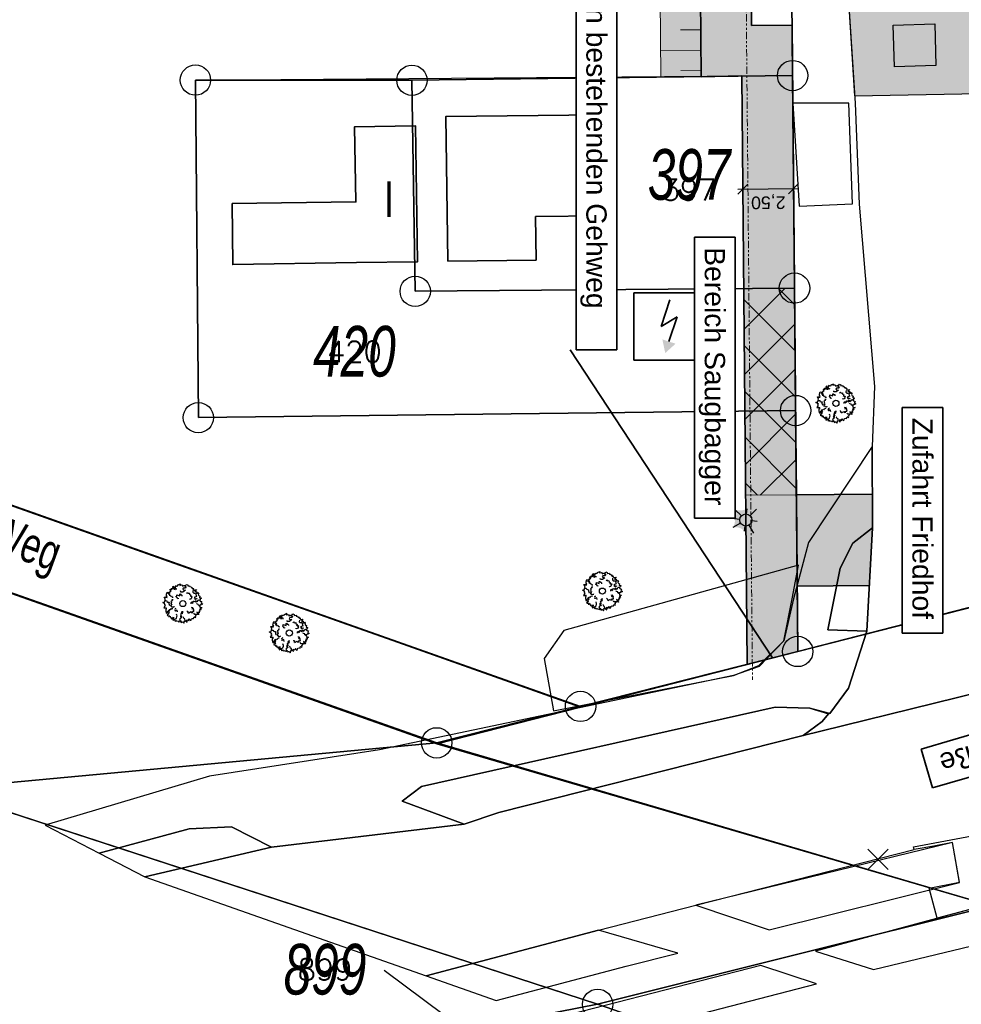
# Model space of a CAD drawing. Header units: metres. Extents: x 339653 to 341672, y 5744753 to 5747397.
# Tile 49 of 256: x 340454 to 340500, y 5745420 to 5745469. Entities that reach past the tile are written whole.
import ezdxf

# ---------------------------------------------------------------- set-up
doc = ezdxf.new("R2010")
doc.units = ezdxf.units.M
doc.header["$LTSCALE"] = 0.03
doc.header["$XCLIPFRAME"] = 2
doc.header["$PDMODE"] = 3
doc.header["$PDSIZE"] = 0.5
doc.linetypes.add('ACAD_ISO12W100', pattern=[21, 12, -3, 0, -3, 0, -3])
for name, color, linetype in [('0-Bild', 7, 'Continuous'), ('BAEUME__AKTUELLER_DATENSTAND_', 7, 'Continuous'), ('FLURSTUECKSNUMMER', 7, 'Continuous'), ('FLURSTUECKSNUMMER_LINIE', 7, 'Continuous'), ('PF-Böschung_Damm', 91, 'Continuous'), ('PF-Fahrbahn', 254, 'Continuous'), ('PF-Furteinfärbung', 10, 'Continuous'), ('PF-Gehweg', 41, 'Continuous'), ('SONSTIGE_BAUWERKE_ODER_SONSTIGE', 7, 'Continuous'), ('UMRINGE_FLURSTUECKSABGRENZUNGEN', 7, 'Continuous'), ('UMRINGE_STRASSENTEILFLAECHEN__G', 7, 'Continuous')]:
    doc.layers.add(name, color=color, linetype=linetype)
for name, color, linetype, lineweight in [('B-Baum', 83, 'Continuous', 25), ('B-Gebäude', 15, 'Continuous', 35), ('B-V-Strom', 80, 'ACAD_ISO12W100', 18), ('Flurstücke_Grenzpunkte', 7, 'Continuous', 25), ('Historie', 7, 'Continuous', 25), ('Netzpunkte', 7, 'Continuous', 25), ('P-Bemaßung', 4, 'Continuous', 25), ('P-Beschriftung', 3, 'Continuous', 35), ('P-Bord_tief', 3, 'Continuous', 35), ('P-Laterne', 2, 'Continuous', 25), ('P-TR_Material', 6, 'Continuous', 18), ('Siedlung', 7, 'Continuous', 25), ('Vegetation', 7, 'Continuous', 25), ('Verkehr', 7, 'Continuous', 25)]:
    doc.layers.add(name, color=color, linetype=linetype, lineweight=lineweight)
doc.styles.add('DYN_DIM', font='arial.ttf')
doc.styles.add('FLURSTUECKSNUMMER', font='simplex.shx')
doc.styles.add('Flurstücksnummer - K 10 700', font='ariali.ttf', dxfattribs={"width": 0.7})
doc.styles.add('Sonstiger Text_ Bezeichnung - N 7 380', font='arial.ttf', dxfattribs={"width": 0.7})
doc.styles.add('Text-Standard 66', font='arial.ttf')
doc.dimstyles.new('M50_Bemaßung 66', dxfattribs={"dimscale": 0.2, "dimtxt": 0.625, "dimasz": 0.5, "dimexe": 0.25, "dimexo": 0.25, "dimgap": 0.25, "dimtad": 1, "dimzin": 0, "dimtxsty": 'DYN_DIM', "dimblk": 'OBLIQUE', "dimcen": -1, "dimdle": 0.25, "dimclrt": 256, "dimaunit": 2, "dimazin": 0, "dimtfac": 0.75, "dimtmove": 1, "dimatfit": 2, "dimfxl": 1, "dimtvp": 1.5, "dimtolj": 1, "dimtzin": 0, "dimarcsym": 0})
picture_1 = doc.add_image_def('image7.jpg', size_in_pixel=(450, 300))

# ---------------------------------------------------------------- blocks, each defined once
blk = doc.blocks.new('Umformer (Gebäude und Bauwerk)')
blk.add_hatch(color=256).paths.add_polyline_path([(-0.07337, -0.183424), (0.113043, -0.244022), (-0.032608, -0.375271)], flags=0)
for p, q in [((-0.475544, -0.475544), (-0.475544, 0.475544)), ((-0.475544, 0.475544), (0.475544, 0.475544)), ((0.475544, 0.475544), (0.475544, -0.475544)), ((0.032608, 0.375271), (-0.089131, 0.000544)), ((-0.089131, 0.000544), (0.133152, 0.135326)), ((0.133152, 0.135326), (0.019837, -0.213587)), ((0.475544, -0.475544), (-0.475544, -0.475544))]:
    blk.add_line(p, q)
blk = doc.blocks.new('Grenzpunkt mit Abmarkung (Marke)')
at = {"lineweight": -2}
blk.add_circle((0, 0), 0.499, dxfattribs=at)
blk = doc.blocks.new('2C00108')
at = {"layer": 'B-Baum'}
for p, q in [((0.685, 2.973), (0.565, 3.039)), ((1.194, 3.495), (1.109, 3.447)), ((2.223, 3.668), (2.162, 3.605)), ((0.263, 2.233), (0.229, 2.208)), ((3.675, 2.318), (3.626, 2.281)), ((0.63, 1.133), (0.611, 1.164)), ((1.153, 0.361), (1.153, 0.408)), ((1.735, 0.202), (1.756, 0.237)), ((2.181, 0.231), (2.233, 0.246)), ((3.282, 0.821), (3.327, 0.882))]:
    blk.add_line(p, q, dxfattribs=at)
for points in [[(1.396, 3.695), (1.456, 3.674), (1.482, 3.768), (1.718, 3.874), (1.657, 3.774), (1.657, 3.718), (1.819, 3.768), (1.933, 3.736), (1.92, 3.637), (2.108, 3.705), (2.196, 3.718), (2.162, 3.605), (2.283, 3.574), (2.236, 3.449), (2.007, 3.449), (1.947, 3.337), (2.061, 3.262), (2.209, 3.249), (1.974, 3.062), (1.772, 3.062), (1.758, 3.074), (1.745, 3.181)], [(0.263, 2.233), (0.188, 2.296), (0.263, 2.352), (0.141, 2.577), (0.289, 2.577), (0.276, 2.558), (0.417, 2.539), (0.363, 2.633), (0.431, 2.633), (0.35, 2.714), (0.363, 2.845), (0.431, 3.064), (0.565, 3.039), (0.565, 2.964), (0.505, 2.952), (0.592, 2.852), (0.653, 2.902), (0.693, 2.883), (0.619, 2.758), (0.754, 2.746), (0.754, 2.658), (0.855, 2.683), (0.915, 2.564), (1.026, 2.56)], [(0.685, 2.973), (0.644, 3.073), (0.705, 3.073), (0.705, 3.16), (0.819, 3.16), (0.732, 3.291), (0.732, 3.347), (0.806, 3.329), (0.846, 3.279), (0.846, 3.429), (0.934, 3.447), (0.934, 3.391), (0.981, 3.347), (1.021, 3.51), (0.961, 3.566), (1.082, 3.653), (1.095, 3.529), (1.109, 3.447), (1.082, 3.347), (1.21, 3.322), (1.21, 3.416), (1.324, 3.416), (1.311, 3.31)], [(1.396, 3.695), (1.346, 3.624), (1.233, 3.679), (1.194, 3.495)], [(2.223, 3.668), (2.297, 3.824), (2.438, 3.768), (2.452, 3.668), (2.627, 3.687), (2.64, 3.605), (2.775, 3.587), (2.802, 3.524), (2.802, 3.48), (2.95, 3.499), (2.889, 3.418), (3.051, 3.405), (2.99, 3.349), (3.103, 3.265)], [(2.312, 2.972), (2.42, 3.041), (2.434, 3.013), (2.465, 2.951), (2.596, 2.975), (2.607, 2.924), (2.601, 2.845), (2.724, 2.795), (2.698, 2.712), (2.674, 2.7), (2.755, 2.657), (2.827, 2.679), (2.884, 2.595), (2.796, 2.544), (2.848, 2.501), (2.759, 2.393), (2.735, 2.381), (2.646, 2.364), (2.626, 2.404)], [(2.952, 3.213), (2.939, 3.045), (3.027, 2.957), (3.192, 2.957), (3.239, 2.87), (3.271, 2.709), (3.318, 2.641), (3.075, 2.549), (3.168, 2.476), (3.094, 2.451), (3.2, 2.382), (3.293, 2.441), (3.365, 2.414)], [(3.103, 3.265), (3.299, 3.303), (3.143, 3.113), (3.321, 3.094), (3.321, 3.008), (3.287, 2.974), (3.297, 2.931), (3.393, 2.946), (3.45, 3.018), (3.532, 2.917), (3.479, 2.797), (3.56, 2.696), (3.645, 2.663), (3.609, 2.505), (3.647, 2.5), (3.757, 2.485), (3.762, 2.423), (3.676, 2.361), (3.675, 2.318)], [(0.244, 1.852), (0.114, 1.977), (0, 2.027), (0.054, 2.046), (0.141, 2.046), (0.229, 2.208), (0.35, 2.233), (0.404, 2.177), (0.39, 2.14), (0.505, 2.09), (0.606, 2.077), (0.592, 1.952), (0.619, 1.852), (0.666, 1.759)], [(1.015, 2.321), (0.887, 2.313), (0.892, 2.282), (0.903, 2.214), (0.783, 2.156), (0.805, 2.109), (0.856, 2.048), (0.786, 1.935), (0.856, 1.883), (0.883, 1.888), (0.842, 1.805), (0.771, 1.78), (0.774, 1.68), (0.875, 1.69), (0.859, 1.624), (0.994, 1.59), (1.021, 1.594), (1.103, 1.633), (1.096, 1.676)], [(1.505, 2.466), (1.505, 2.416), (1.404, 2.479), (1.451, 2.504), (1.404, 2.516), (1.29, 2.622), (1.364, 2.666), (1.364, 2.785), (1.653, 2.691), (1.653, 2.872), (1.693, 2.891), (1.754, 2.81), (1.842, 2.81), (1.868, 2.754), (1.868, 2.666)], [(2.778, 1.919), (2.778, 2.056), (2.852, 2.125), (2.866, 1.987), (2.987, 2.05), (2.987, 2.175), (3.054, 2.187), (3.229, 2.094), (3.229, 2.25), (3.317, 2.118), (3.431, 2.175), (3.431, 2.231), (3.539, 2.318), (3.626, 2.281), (3.673, 2.187), (3.835, 2.137), (3.774, 2.037), (3.788, 1.975), (3.916, 1.887), (3.788, 1.831), (3.7, 1.837), (3.687, 1.762), (3.485, 1.769), (3.471, 1.856), (3.33, 1.906), (3.29, 1.95)], [(0.244, 1.852), (0.165, 1.797), (0.233, 1.734), (0.091, 1.522), (0.239, 1.507), (0.227, 1.527), (0.369, 1.533), (0.307, 1.444), (0.374, 1.438), (0.286, 1.365), (0.287, 1.233), (0.333, 1.009), (0.469, 1.021), (0.476, 1.096), (0.417, 1.114), (0.514, 1.205), (0.569, 1.15), (0.611, 1.164), (0.55, 1.296), (0.685, 1.295), (0.693, 1.383), (0.791, 1.348), (0.863, 1.46), (0.978, 1.454)], [(0.63, 1.133), (0.558, 1.028), (0.541, 0.999), (0.592, 0.92), (0.412, 0.796), (0.47, 0.767), (0.658, 0.744), (0.567, 0.668), (0.668, 0.659), (0.718, 0.71), (0.742, 0.562), (0.856, 0.587), (0.825, 0.525), (0.862, 0.446), (0.953, 0.488), (1.047, 0.606), (1.04, 0.493), (0.965, 0.383), (0.971, 0.304), (1.153, 0.408), (1.25, 0.438), (1.342, 0.48), (1.377, 0.662), (1.391, 0.729), (1.333, 0.888)], [(1.452, 1.119), (1.411, 1.292), (1.256, 1.199), (1.219, 1.224), (1.258, 1.318), (1.213, 1.393), (1.247, 1.445), (1.322, 1.49)], [(2.009, 1.137), (1.872, 1.135), (1.805, 1.059), (1.942, 1.048), (1.882, 0.926), (1.757, 0.924), (1.745, 0.856), (1.842, 0.683), (1.686, 0.68), (1.819, 0.595), (1.764, 0.48), (1.708, 0.479), (1.622, 0.37), (1.661, 0.283), (1.756, 0.237), (1.808, 0.077), (1.907, 0.139), (1.97, 0.126), (2.06, 0), (2.114, 0.129), (2.106, 0.216), (2.181, 0.231), (2.171, 0.433), (2.083, 0.445), (2.031, 0.585), (1.987, 0.625)], [(2.366, 1.238), (2.385, 1.207), (2.385, 1.188), (2.459, 1.157), (2.459, 1.107), (2.419, 1.069), (2.52, 1.057), (2.52, 1.001), (2.748, 1.15), (2.796, 1.05), (2.937, 1.075), (2.863, 1.157), (2.95, 1.188), (3.038, 1.175), (3.051, 1.269), (3.024, 1.275), (3.038, 1.394), (2.849, 1.413), (2.964, 1.463), (2.95, 1.531), (2.897, 1.513), (2.849, 1.544), (2.849, 1.581)], [(3.485, 1.769), (3.609, 1.694), (3.636, 1.675), (3.623, 1.582), (3.838, 1.544), (3.798, 1.494), (3.636, 1.394), (3.751, 1.363), (3.663, 1.313), (3.596, 1.338), (3.636, 1.195), (3.522, 1.17), (3.576, 1.126), (3.576, 1.038), (3.475, 1.038), (3.34, 1.107), (3.394, 1.007), (3.509, 0.938), (3.535, 0.864), (3.327, 0.882), (3.226, 0.87), (3.125, 0.87), (3.035, 0.995)], [(1.153, 0.361), (1.153, 0.327), (1.207, 0.206), (1.31, 0.283), (1.36, 0.201), (1.518, 0.239), (1.545, 0.146), (1.616, 0.185), (1.698, 0.141), (1.735, 0.202)], [(2.233, 0.246), (2.379, 0.11), (2.348, 0.353), (2.508, 0.275), (2.554, 0.348), (2.544, 0.394), (2.575, 0.425), (2.648, 0.362), (2.659, 0.271), (2.781, 0.313), (2.8, 0.442), (2.923, 0.485), (3.013, 0.467), (3.066, 0.621), (3.101, 0.604), (3.202, 0.558), (3.239, 0.608), (3.199, 0.707), (3.282, 0.821)]]:
    blk.add_lwpolyline(points, dxfattribs=at)
blk.add_circle((1.961, 1.94), 0.3, dxfattribs=at)
blk = doc.blocks.new('CIRCLE')
at = {"layer": 'B-Baum'}
blk.add_blockref('2C00108', (-1.978, -1.95), dxfattribs=at)
blk = doc.blocks.new('A$C28f2a770')
at = {"layer": 'P-Laterne', "lineweight": -2}
blk.add_hatch(color=40, dxfattribs=at).paths.add_polyline_path([(2.23, -0.27, 0.299675), (1.5, -2.6, 0.304603), (-0.27, -2.23, 0.299675), (-2.6, -1.5, 0.237308), (-2.23, 0.27, 0.326623), (-2.16, 2.08, 0.197598), (0.27, 2.23, 0.27984), (2.08, 2.16, 0.222453)], flags=0)
at = {"layer": 'P-Laterne', "color": 7, "lineweight": 25}
for p, q in [((-0.87, 0.83), (-2.16, 2.08)), ((0.15, 1.19), (0.27, 2.23)), ((2.08, 2.16), (0.83, 0.87)), ((-2.23, 0.27), (-1.19, 0.15)), ((-1.04, -0.6), (-2.6, -1.5)), ((-0.27, -2.23), (-0.15, -1.19)), ((0.6, -1.04), (1.5, -2.6)), ((2.23, -0.27), (1.19, -0.15))]:
    blk.add_line(p, q, dxfattribs=at)
blk.add_circle((0, 0), 1.2, dxfattribs=at)
blk = doc.blocks.new('_Oblique')
at = {"color": 0, "lineweight": -2}
blk.add_line((-0.5, -0.5), (0.5, 0.5), dxfattribs=at)
blk = doc.blocks.new('*D197')
at = {"layer": 'Defpoints', "color": 0, "transparency": 16777216}
for p in [(340489.557, 5745461.592), (340492.057, 5745461.615), (340492.068, 5745460.406)]:
    blk.add_point(p, dxfattribs=at)
at = {"layer": 'P-Bemaßung', "color": 0, "lineweight": -2, "transparency": 16777216}
for p, q in [((340489.56, 5745461.342), (340489.571, 5745460.133)), ((340492.059, 5745461.365), (340492.071, 5745460.156)), ((340489.318, 5745460.381), (340492.318, 5745460.408))]:
    blk.add_line(p, q, dxfattribs=at)
at = {"layer": 'P-Bemaßung', "color": 0, "lineweight": -2, "transparency": 16777216, "xscale": 0.5, "yscale": 0.5, "zscale": 0.5}
for p, rotation in [((340489.568, 5745460.383), 180.5243254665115), ((340492.068, 5745460.406), 0.5243254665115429)]:
    blk.add_blockref('_Oblique', p, dxfattribs=dict(at, rotation=rotation))
at = {"layer": 'P-Bemaßung', "transparency": 16777216, "insert": (340490.824, 5745459.769), "char_height": 0.625, "attachment_point": 5, "rotation": 180.5243, "style": 'DYN_DIM'}
blk.add_mtext('\\A1;2,50', dxfattribs=at)

msp = doc.modelspace()

# ---------------------------------------------------------------- hatches: boundary and pattern name
at = {"layer": 'P-TR_Material'}
h = msp.add_hatch(dxfattribs=at)
h.set_pattern_fill('ANSI37', color=256, scale=0.5)
h.set_pattern_definition([(315, (340423.0058, 5745766.2601), (1.122532, 1.122532), []), (45, (340423.0058, 5745766.2601), (-1.122532, 1.122532), [])])
h.paths.add_polyline_path([(340489.613, 5745455.478), (340489.707, 5745445.279), (340492.208, 5745445.301), (340492.121, 5745455.501)])
at = {"layer": 'PF-Böschung_Damm'}
h = msp.add_hatch(color=256, dxfattribs=at)
h.dxf.hatch_style = 1
h.paths.add_polyline_path([(340484.573, 5745567.68), (340485.518, 5745465.913), (340487.541, 5745465.932), (340486.603, 5745567.699)])
at = {"layer": 'PF-Fahrbahn'}
h = msp.add_hatch(color=256, dxfattribs=at)
h.dxf.hatch_style = 1
h.paths.add_polyline_path([(340492.805, 5745442.949), (340494.376, 5745445.321), (340492.208, 5745445.301), (340492.239, 5745441.806), (340492.318, 5745441.828), (340492.242, 5745441.42), (340492.247, 5745440.846)])
h = msp.add_hatch(color=256, dxfattribs=at)
h.dxf.hatch_style = 1
h.paths.add_polyline_path([(340494.198, 5745440.819), (340494.373, 5745441.683), (340494.995, 5745442.919), (340495.957, 5745443.68), (340495.951, 5745445.335), (340494.376, 5745445.321), (340492.805, 5745442.949), (340492.247, 5745440.846), (340492.248, 5745440.802)])
h = msp.add_hatch(color=256, dxfattribs=at)
h.dxf.hatch_style = 1
h.paths.add_polyline_path([(340495.806, 5745440.833), (340495.957, 5745443.68), (340494.995, 5745442.919), (340494.373, 5745441.683), (340494.198, 5745440.819)], flags=17)
at = {"layer": 'PF-Furteinfärbung'}
h = msp.add_hatch(color=256, dxfattribs=at)
h.dxf.hatch_style = 1
h.paths.add_polyline_path([(340495.079, 5745464.985), (340501.261, 5745465.104), (340500.764, 5745470.524), (340494.732, 5745470.44)])
at = {"layer": 'PF-Gehweg'}
h = msp.add_hatch(color=256, dxfattribs=at)
h.dxf.hatch_style = 1
h.paths.add_polyline_path([(340488.69, 5745609.144), (340489.081, 5745567.72), (340489.989, 5745468.454), (340491.994, 5745468.472), (340492.277, 5745437.572), (340489.783, 5745436.934), (340489.517, 5745465.968), (340487.517, 5745465.931), (340486.581, 5745567.696), (340486.523, 5745573.324), (340486.194, 5745609.174)])

# ---------------------------------------------------------------- linework, layer by layer
at = {"layer": 'B-Gebäude'}
for points in [[(340475.008, 5745456.83), (340474.915, 5745463.968), (340482.502, 5745464.054), (340482.58, 5745459.07), (340479.341, 5745459.03), (340479.366, 5745456.881)], [(340464.373, 5745459.673), (340470.481, 5745459.755), (340470.412, 5745463.46), (340473.411, 5745463.51), (340473.524, 5745456.803), (340470.513, 5745456.756), (340464.403, 5745456.661)]]:
    msp.add_lwpolyline(points, close=True, dxfattribs=at)
at = {"layer": 'B-V-Strom'}
msp.add_lwpolyline([(340486.768, 5745884.091), (340486.631, 5745884.217), (340486.768, 5745884.091), (340487.331, 5745880.878), (340487.982, 5745874.557), (340488.524, 5745868.914), (340488.999, 5745862.777), (340489.554, 5745850.601), (340489.946, 5745831.606), (340489.946, 5745820.322), (340490.216, 5745783.413), (340490.227, 5745757.79), (340490.233, 5745741.18), (340490.283, 5745731.915), (340490.106, 5745688.337), (340490.28, 5745668.756), (340488.217, 5745668.641), (340488.573, 5745638.522), (340488.74, 5745613.853), (340488.218, 5745608.901), (340488.807, 5745579.159), (340488.956, 5745527.008), (340489.709, 5745472.45), (340490.043, 5745436.166)], dxfattribs=at)
at = {"layer": 'FLURSTUECKSNUMMER', "color": 83}
for points in [[(340486.918, 5745459.823, 0), (340486.918, 5745459.823, 0)], [(340470.404, 5745452.365, 0), (340470.404, 5745452.365, 0)], [(340468.954, 5745421.879, 0), (340468.954, 5745421.879, 0)]]:
    msp.add_polyline3d(points, dxfattribs=at)
at = {"layer": 'FLURSTUECKSNUMMER_LINIE', "color": 83}
msp.add_polyline3d([(340477.765, 5745417.446, 0), (340471.868, 5745421.824, 0)], dxfattribs=at)
at = {"layer": 'Flurstücke_Grenzpunkte', "color": 83}
for points in [[(340502.014, 5745572.218), (340502.182, 5745554.868), (340502.212, 5745551.254), (340502.512, 5745515.656), (340502.59, 5745506.437), (340502.904, 5745469.699), (340503.534, 5745462.224), (340504.554, 5745454.96), (340506.602, 5745447.648), (340507.677, 5745445.451), (340509.08, 5745443.732), (340510.863, 5745442.33), (340501.183, 5745439.839), (340492.276, 5745437.572), (340492.171, 5745449.461), (340492.117, 5745455.501), (340492.023, 5745465.987), (340491.62, 5745511.315), (340489.419, 5745512.313), (340489.406, 5745514.783), (340489.369, 5745521.875), (340489.099, 5745571.009)], [(340426.383, 5745565.473), (340489.099, 5745571.009), (340489.369, 5745521.875), (340489.406, 5745514.783), (340489.419, 5745512.313), (340491.62, 5745511.315), (340492.023, 5745465.987), (340473.242, 5745465.755), (340462.561, 5745465.765), (340462.704, 5745449.109), (340492.171, 5745449.461), (340492.276, 5745437.572), (340481.559, 5745434.86), (340426.966, 5745454.189)], [(340598.796, 5745450.208), (340591.575, 5745448.333), (340590.604, 5745448.082), (340582.522, 5745445.962), (340574.41, 5745443.843), (340566.49, 5745441.766), (340558.419, 5745439.656), (340543.59, 5745435.78), (340518.152, 5745429.148), (340507.446, 5745426.255), (340501.832, 5745425.024), (340474.464, 5745433.064), (340481.559, 5745434.86), (340492.276, 5745437.572), (340501.183, 5745439.839), (340510.863, 5745442.33), (340514.658, 5745443.306), (340528.974, 5745446.832), (340538.037, 5745449.064), (340542.802, 5745450.238), (340575.828, 5745459.044), (340585.329, 5745461.315), (340588.287, 5745462.022), (340599.807, 5745465.008)], [(340449.878, 5745430.781), (340482.403, 5745420.165)], [(340449.878, 5745430.781), (340482.403, 5745420.165), (340474.536, 5745418.617)], [(340602.85, 5745384.304), (340590.335, 5745387.573), (340574.837, 5745391.62), (340570.581, 5745392.732), (340559.374, 5745395.658), (340557.75, 5745396.114), (340544.156, 5745399.93), (340530.744, 5745404.134), (340510.284, 5745410.548), (340493.411, 5745416.364), (340485.53, 5745419.086), (340482.403, 5745420.165), (340501.832, 5745425.024), (340504.431, 5745423.997), (340507.631, 5745422.725), (340543.513, 5745413.278), (340562.592, 5745408.332), (340572.621, 5745405.719), (340576.591, 5745404.696), (340581.879, 5745403.348), (340613.414, 5745395.149)], [(340482.403, 5745420.165), (340501.832, 5745425.024)]]:
    msp.add_lwpolyline(points, dxfattribs=at)
for points in [[(340209.313, 5745529.88), (340170.047, 5745549.697), (340174.408, 5745558.294), (340213.766, 5745538.83), (340254.415, 5745520.352), (340294.565, 5745502.373), (340321.738, 5745490.835), (340336.031, 5745484.767), (340381.412, 5745466.288), (340425.554, 5745450.315), (340474.464, 5745433.064), (340501.832, 5745425.024), (340482.403, 5745420.165), (340449.878, 5745430.781), (340421.852, 5745439.931), (340377.535, 5745456.513), (340346.151, 5745469.138), (340336.381, 5745473.067), (340294.619, 5745490.398), (340290.122, 5745492.264), (340249.88, 5745510.106)], [(340381.412, 5745466.288), (340336.031, 5745484.767), (340335.868, 5745489.085), (340346.413, 5745484.852), (340367.047, 5745476.568), (340382.319, 5745470.437), (340426.966, 5745454.189), (340481.559, 5745434.86), (340474.464, 5745433.064), (340425.554, 5745450.315)], [(340462.704, 5745449.109), (340462.561, 5745465.765), (340473.242, 5745465.755), (340473.404, 5745455.342), (340492.117, 5745455.501), (340492.171, 5745449.461)], [(340473.404, 5745455.342), (340473.242, 5745465.755), (340492.023, 5745465.987), (340492.117, 5745455.501)], [(340471.421, 5745418.15), (340474.536, 5745418.617), (340482.403, 5745420.165), (340485.53, 5745419.086), (340480.873, 5745417.862), (340478.781, 5745414.66)]]:
    msp.add_lwpolyline(points, close=True, dxfattribs=at)
at = {"layer": 'Historie', "color": 83}
for points in [[(340321.738, 5745490.835), (340321.723, 5745513.952), (340321.668, 5745599.71), (340348.911, 5745586.338), (340356.185, 5745582.768), (340381.933, 5745576.424), (340426.383, 5745565.473), (340489.099, 5745571.009), (340489.369, 5745521.875), (340489.406, 5745514.783), (340489.419, 5745512.313), (340491.62, 5745511.315), (340492.023, 5745465.987), (340473.242, 5745465.755), (340473.404, 5745455.342), (340492.117, 5745455.501), (340492.276, 5745437.572), (340481.559, 5745434.86), (340426.966, 5745454.189), (340382.319, 5745470.437), (340367.047, 5745476.568), (340346.413, 5745484.852), (340335.868, 5745489.085), (340336.031, 5745484.767)], [(340489.11, 5745409.762), (340471.421, 5745418.15), (340474.536, 5745418.617), (340482.403, 5745420.165), (340493.411, 5745416.364)]]:
    msp.add_lwpolyline(points, close=True, dxfattribs=at)
at = {"layer": 'Netzpunkte', "color": 83}
msp.add_point((340496.237, 5745427.321), dxfattribs=at)
at = {"layer": 'P-Bord_tief'}
for p, q in [((340487.286, 5745491.246), (340487.517, 5745465.931)), ((340489.786, 5745491.269), (340489.994, 5745468.454)), ((340489.994, 5745468.454), (340491.994, 5745468.472)), ((340491.994, 5745468.472), (340492.277, 5745437.572)), ((340487.517, 5745465.931), (340489.517, 5745465.973)), ((340489.517, 5745465.968), (340489.783, 5745436.941)), ((340492.207, 5745445.301), (340495.951, 5745445.335)), ((340492.247, 5745440.802), (340495.806, 5745440.833))]:
    msp.add_line(p, q, dxfattribs=at)
at = {"layer": 'P-TR_Material'}
for p, q in [((340485.286, 5745491.228), (340485.518, 5745465.913)), ((340487.496, 5745468.247), (340486.496, 5745468.238)), ((340487.505, 5745467.247), (340485.506, 5745467.229)), ((340487.515, 5745466.247), (340486.515, 5745466.238)), ((340485.518, 5745465.907), (340487.517, 5745465.931)), ((340489.783, 5745436.934), (340492.277, 5745437.572)), ((340489.783, 5745436.934), (340492.276, 5745437.572))]:
    msp.add_line(p, q, dxfattribs=at)
msp.add_lwpolyline([(340489.613, 5745455.478), (340489.707, 5745445.279), (340492.208, 5745445.301), (340492.121, 5745455.501)], close=True, dxfattribs=at)
at = {"layer": 'PF-Furteinfärbung'}
msp.add_lwpolyline([(340495.079, 5745464.985), (340501.261, 5745465.104), (340500.764, 5745470.524), (340494.732, 5745470.44)], close=True, dxfattribs=at)
at = {"layer": 'Siedlung', "color": 83}
for points in [[(340382.319, 5745470.437), (340386.433, 5745487.982), (340387.021, 5745497.722), (340385.598, 5745523.943), (340386.541, 5745538.144), (340386.568, 5745542.907), (340397.655, 5745545.249), (340406.04, 5745547.029), (340416.203, 5745546.774), (340448.98, 5745538.135), (340489.369, 5745521.875), (340489.406, 5745514.783), (340489.419, 5745512.313), (340491.62, 5745511.315), (340492.023, 5745465.987), (340473.242, 5745465.755), (340462.561, 5745465.765), (340462.704, 5745449.109), (340492.171, 5745449.461), (340492.276, 5745437.572), (340481.559, 5745434.86), (340426.966, 5745454.189)], [(340462.561, 5745465.765), (340473.242, 5745465.755), (340492.023, 5745465.987), (340492.117, 5745455.501), (340492.171, 5745449.461), (340462.704, 5745449.109)]]:
    msp.add_lwpolyline(points, close=True, dxfattribs=at)
msp.add_lwpolyline([(340474.536, 5745418.617), (340482.403, 5745420.165), (340485.53, 5745419.086)], dxfattribs=at)
at = {"layer": 'SONSTIGE_BAUWERKE_ODER_SONSTIGE', "color": 83}
msp.add_polyline3d([(340492.171, 5745449.461, 0), (340462.704, 5745449.109, 0), (340462.561, 5745465.765, 0), (340492.023, 5745465.987, 0)], dxfattribs=at)
at = {"layer": 'UMRINGE_FLURSTUECKSABGRENZUNGEN', "color": 83}
for points in [[(340489.039, 5745569.162, 0), (340489.386, 5745515.913, 0), (340489.41, 5745512.263, 0), (340491.62, 5745511.315, 0), (340492.023, 5745465.987, 0), (340492.117, 5745455.501, 0), (340492.171, 5745449.461, 0), (340492.193, 5745446.972, 0), (340492.242, 5745441.444, 0), (340492.276, 5745437.572, 0), (340501.179, 5745439.851, 0), (340510.863, 5745442.33, 0), (340509.08, 5745443.732, 0), (340507.677, 5745445.451, 0), (340506.602, 5745447.648, 0), (340504.554, 5745454.96, 0), (340503.534, 5745462.224, 0), (340502.904, 5745469.699, 0), (340502.59, 5745506.437, 0), (340502.512, 5745515.656, 0), (340502.212, 5745551.254, 0), (340502.152, 5745554.867, 0), (340502.014, 5745572.218, 0)], [(340489.039, 5745569.162, 0), (340489.386, 5745515.913, 0), (340489.41, 5745512.263, 0), (340491.62, 5745511.315, 0), (340492.023, 5745465.987, 0), (340492.117, 5745455.501, 0), (340492.171, 5745449.461, 0), (340492.193, 5745446.972, 0), (340492.242, 5745441.444, 0), (340492.276, 5745437.572, 0), (340501.179, 5745439.851, 0), (340510.863, 5745442.33, 0), (340509.08, 5745443.732, 0), (340507.677, 5745445.451, 0), (340506.602, 5745447.648, 0), (340504.554, 5745454.96, 0), (340503.534, 5745462.224, 0), (340502.904, 5745469.699, 0), (340502.59, 5745506.437, 0), (340502.512, 5745515.656, 0), (340502.212, 5745551.254, 0), (340502.152, 5745554.867, 0), (340502.014, 5745572.218, 0)], [(340426.928, 5745454.171, 0), (340460.982, 5745442.116, 0), (340472.532, 5745438.028, 0), (340481.566, 5745434.83, 0), (340492.276, 5745437.572, 0), (340492.242, 5745441.444, 0), (340492.193, 5745446.972, 0), (340492.171, 5745449.461, 0), (340462.704, 5745449.109, 0), (340462.561, 5745465.765, 0), (340473.242, 5745465.755, 0), (340492.023, 5745465.987, 0), (340491.62, 5745511.315, 0), (340489.41, 5745512.263, 0), (340489.039, 5745569.162, 0), (340426.081, 5745564.96, 0)], [(340426.928, 5745454.171, 0), (340460.982, 5745442.116, 0), (340472.532, 5745438.028, 0), (340481.566, 5745434.83, 0), (340492.276, 5745437.572, 0), (340492.242, 5745441.444, 0), (340492.193, 5745446.972, 0), (340492.171, 5745449.461, 0), (340462.704, 5745449.109, 0), (340462.561, 5745465.765, 0), (340473.242, 5745465.755, 0), (340492.023, 5745465.987, 0), (340491.62, 5745511.315, 0), (340489.41, 5745512.263, 0), (340489.386, 5745515.913, 0), (340489.039, 5745569.162, 0), (340443.253, 5745566.106, 0)], [(340491.62, 5745511.315, 0), (340492.023, 5745465.987, 0), (340492.117, 5745455.501, 0), (340492.171, 5745449.461, 0), (340492.193, 5745446.972, 0), (340492.242, 5745441.444, 0), (340492.276, 5745437.572, 0), (340495.922, 5745438.505, 0), (340501.179, 5745439.851, 0), (340507.986, 5745441.593, 0), (340510.863, 5745442.33, 0), (340509.08, 5745443.732, 0), (340507.677, 5745445.451, 0), (340506.602, 5745447.648, 0), (340504.554, 5745454.96, 0), (340503.534, 5745462.224, 0), (340502.904, 5745469.699, 0)], [(340382.237, 5745470.384, 0), (340379.989, 5745471.288, 0), (340366.966, 5745476.528, 0), (340353.672, 5745481.877, 0), (340335.812, 5745489.063, 0), (340335.981, 5745484.769, 0), (340362.639, 5745473.887, 0), (340381.339, 5745466.253, 0), (340425.52, 5745450.307, 0), (340456.793, 5745439.261, 0), (340474.476, 5745433.016, 0), (340481.566, 5745434.83, 0), (340472.532, 5745438.028, 0), (340460.982, 5745442.116, 0), (340426.928, 5745454.171, 0), (340382.237, 5745470.384, 0)], [(340462.561, 5745465.765, 0), (340462.704, 5745449.109, 0), (340492.171, 5745449.461, 0), (340492.117, 5745455.501, 0), (340473.404, 5745455.342, 0), (340473.242, 5745465.755, 0), (340462.561, 5745465.765, 0)], [(340473.242, 5745465.755, 0), (340473.404, 5745455.342, 0), (340492.117, 5745455.501, 0), (340492.023, 5745465.987, 0), (340473.242, 5745465.755, 0)], [(340585.329, 5745461.315, 0), (340575.828, 5745459.044, 0), (340542.802, 5745450.238, 0), (340538.037, 5745449.064, 0), (340528.974, 5745446.832, 0), (340514.658, 5745443.306, 0), (340510.863, 5745442.33, 0), (340501.179, 5745439.851, 0), (340492.276, 5745437.572, 0), (340481.566, 5745434.83, 0), (340474.476, 5745433.016, 0), (340501.832, 5745425.024, 0), (340507.446, 5745426.255, 0), (340518.152, 5745429.148, 0), (340543.59, 5745435.78, 0), (340558.419, 5745439.656, 0), (340566.49, 5745441.766, 0), (340574.412, 5745443.837, 0), (340582.521, 5745445.957, 0), (340590.601, 5745448.07, 0), (340591.574, 5745448.323, 0), (340598.838, 5745450.21, 0)], [(340449.878, 5745430.781, 0), (340455.789, 5745428.852, 0), (340482.403, 5745420.165, 0), (340501.832, 5745425.024, 0), (340474.476, 5745433.016, 0), (340456.793, 5745439.261, 0), (340425.52, 5745450.307, 0)], [(340474.536, 5745418.617, 0), (340482.403, 5745420.165, 0), (340455.789, 5745428.852, 0), (340449.878, 5745430.781, 0)], [(340613.463, 5745395.173, 0), (340581.979, 5745403.304, 0), (340576.591, 5745404.696, 0), (340572.621, 5745405.719, 0), (340562.592, 5745408.332, 0), (340543.513, 5745413.278, 0), (340507.631, 5745422.725, 0), (340504.431, 5745423.997, 0), (340501.832, 5745425.024, 0), (340482.403, 5745420.165, 0), (340485.53, 5745419.086, 0), (340493.411, 5745416.364, 0)], [(340474.536, 5745418.617, 0), (340471.421, 5745418.15, 0), (340474.7, 5745416.595, 0), (340478.781, 5745414.66, 0), (340480.873, 5745417.862, 0), (340485.53, 5745419.086, 0), (340482.403, 5745420.165, 0), (340474.536, 5745418.617, 0)]]:
    msp.add_polyline3d(points, dxfattribs=at)
at = {"layer": 'UMRINGE_STRASSENTEILFLAECHEN__G', "color": 83}
for points in [[(340494.732, 5745470.44, 0), (340495.102, 5745464.631, 0), (340495.306, 5745459.639, 0), (340496.064, 5745450.641, 0), (340495.942, 5745447.683, 0), (340495.957, 5745443.68, 0), (340495.687, 5745438.577, 0), (340494.789, 5745435.769, 0), (340493.868, 5745434.508, 0), (340492.868, 5745434.769, 0), (340493.797, 5745434.492, 0), (340493.481, 5745434.113, 0), (340492.552, 5745433.431, 0), (340493.412, 5745433.642, 0), (340503.495, 5745436.123, 0), (340514.676, 5745438.875, 0), (340516.045, 5745439.217, 0), (340515.986, 5745439.528, 0), (340514.86, 5745439.256, 0), (340513.551, 5745439.092, 0), (340512.237, 5745439.132, 0), (340510.617, 5745439.546, 0), (340509.508, 5745440.026, 0), (340508.793, 5745440.48, 0)], [(340494.792, 5745464.623, 0), (340492.73, 5745464.626, 0), (340492.03, 5745464.627, 0), (340492.35, 5745459.55, 0), (340494.986, 5745459.652, 0), (340494.792, 5745464.623, 0)], [(340491.584, 5745438.105, 0), (340490.37, 5745436.824, 0), (340489.102, 5745436.395, 0), (340471.641, 5745432.718, 0), (340463.256, 5745431.421, 0), (340455.147, 5745429.002, 0), (340457.81, 5745427.624, 0), (340462.249, 5745428.83, 0), (340464.333, 5745428.925, 0), (340466.321, 5745427.912, 0), (340475.817, 5745429.06, 0), (340472.767, 5745430.19, 0), (340473.708, 5745430.912, 0), (340491.168, 5745434.819, 0), (340492.868, 5745434.769, 0), (340493.868, 5745434.508, 0), (340494.789, 5745435.769, 0), (340495.687, 5745438.577, 0), (340493.758, 5745438.646, 0), (340494.373, 5745441.683, 0), (340494.995, 5745442.919, 0), (340495.957, 5745443.68, 0), (340495.942, 5745447.683, 0), (340492.805, 5745442.949, 0), (340492.07, 5745440.177, 0), (340491.584, 5745438.105, 0)], [(340495.957, 5745443.68, 0), (340494.995, 5745442.919, 0), (340494.373, 5745441.683, 0), (340493.758, 5745438.646, 0), (340495.687, 5745438.577, 0), (340495.957, 5745443.68, 0)], [(340479.761, 5745437.229, 0), (340480.234, 5745434.638, 0), (340489.102, 5745436.395, 0), (340490.352, 5745436.874, 0), (340491.584, 5745438.105, 0), (340492.009, 5745440.169, 0), (340492.318, 5745441.828, 0), (340480.738, 5745438.61, 0), (340479.761, 5745437.229, 0)], [(340503.495, 5745436.123, 0), (340493.412, 5745433.642, 0), (340492.552, 5745433.431, 0), (340477.526, 5745429.635, 0), (340475.817, 5745429.06, 0), (340466.321, 5745427.912, 0), (340460.062, 5745426.458, 0), (340473.951, 5745421.564, 0), (340482.439, 5745423.818, 0), (340487.244, 5745425.062, 0), (340498.021, 5745427.798, 0), (340497.983, 5745427.937, 0), (340505.268, 5745429.297, 0), (340503.495, 5745436.123, 0)], [(340475.817, 5745429.06, 0), (340477.526, 5745429.635, 0), (340492.552, 5745433.431, 0), (340493.481, 5745434.113, 0), (340493.797, 5745434.492, 0), (340492.868, 5745434.769, 0), (340491.168, 5745434.819, 0), (340473.708, 5745430.912, 0), (340472.767, 5745430.19, 0), (340475.817, 5745429.06, 0)], [(340498.021, 5745427.798, 0), (340497.983, 5745427.937, 0), (340509.214, 5745430.033, 0), (340509.231, 5745430.037, 0), (340509.712, 5745428.102, 0), (340507.683, 5745427.494, 0), (340504.429, 5745426.047, 0), (340502.982, 5745425.51, 0), (340500.77, 5745424.843, 0), (340499.163, 5745424.409, 0), (340498.756, 5745425.893, 0), (340500.256, 5745426.193, 0), (340499.907, 5745428.152, 0), (340498.991, 5745427.967, 0), (340498.021, 5745427.798, 0)], [(340464.333, 5745428.925, 0), (340462.249, 5745428.83, 0), (340457.81, 5745427.624, 0), (340460.062, 5745426.458, 0), (340466.321, 5745427.912, 0), (340464.333, 5745428.925, 0)], [(340487.244, 5745425.062, 0), (340490.866, 5745423.842, 0), (340500.258, 5745426.18, 0), (340499.907, 5745428.152, 0), (340487.244, 5745425.062, 0)], [(340505.957, 5745426.727, 0), (340504.429, 5745426.047, 0), (340502.982, 5745425.51, 0), (340500.77, 5745424.843, 0), (340493.155, 5745422.787, 0), (340496.013, 5745421.88, 0), (340501.283, 5745423.14, 0), (340502.969, 5745423.601, 0), (340503.931, 5745423.96, 0), (340504.237, 5745424.07, 0), (340504.431, 5745423.997, 0), (340506.44, 5745424.709, 0), (340505.957, 5745426.727, 0)], [(340486.365, 5745422.686, 0), (340482.439, 5745423.818, 0), (340473.951, 5745421.564, 0), (340477.405, 5745420.348, 0), (340483.818, 5745422.05, 0), (340486.365, 5745422.686, 0)], [(340466.08, 5745413.316, 0), (340467.293, 5745412.381, 0), (340469.845, 5745414.628, 0), (340473.896, 5745416.082, 0), (340475.852, 5745416.63, 0), (340477.793, 5745417.174, 0), (340478.198, 5745417.287, 0), (340493.199, 5745421.174, 0), (340490.454, 5745422.078, 0), (340478.044, 5745418.895, 0), (340473.611, 5745417.665, 0), (340468.959, 5745415.965, 0), (340466.288, 5745413.593, 0), (340466.08, 5745413.316, 0)]]:
    msp.add_polyline3d(points, dxfattribs=at)
at = {"layer": 'Vegetation', "color": 83}
msp.add_lwpolyline([(340170.047, 5745549.697), (340174.408, 5745558.294), (340213.766, 5745538.83), (340254.415, 5745520.352), (340294.565, 5745502.373), (340321.738, 5745490.835), (340336.031, 5745484.767), (340381.412, 5745466.288), (340425.554, 5745450.315), (340474.464, 5745433.064), (340449.878, 5745430.781), (340421.852, 5745439.931), (340377.535, 5745456.513), (340346.151, 5745469.138), (340336.381, 5745473.067), (340294.619, 5745490.398), (340290.122, 5745492.264), (340249.88, 5745510.106), (340209.313, 5745529.88)], close=True, dxfattribs=at)
msp.add_lwpolyline([(340602.85, 5745384.304), (340590.335, 5745387.573), (340574.837, 5745391.62), (340570.581, 5745392.732), (340559.374, 5745395.658), (340557.75, 5745396.114), (340544.156, 5745399.93), (340530.744, 5745404.134), (340510.284, 5745410.548), (340493.411, 5745416.364), (340485.53, 5745419.086), (340482.403, 5745420.165), (340501.832, 5745425.024), (340504.431, 5745423.997), (340507.631, 5745422.725), (340543.513, 5745413.278), (340562.592, 5745408.332), (340572.621, 5745405.719), (340576.591, 5745404.696), (340581.879, 5745403.348), (340613.414, 5745395.149)], dxfattribs=at)
at = {"layer": 'Verkehr', "color": 83}
for points in [[(340502.014, 5745572.218), (340502.182, 5745554.868), (340502.212, 5745551.254), (340502.512, 5745515.656), (340502.59, 5745506.437), (340502.904, 5745469.699), (340503.534, 5745462.224), (340504.554, 5745454.96), (340506.602, 5745447.648), (340507.677, 5745445.451), (340509.08, 5745443.732), (340510.863, 5745442.33), (340501.183, 5745439.839), (340492.276, 5745437.572), (340492.171, 5745449.461), (340492.117, 5745455.501), (340492.023, 5745465.987), (340491.62, 5745511.315), (340489.419, 5745512.313), (340489.406, 5745514.783), (340489.369, 5745521.875), (340489.099, 5745571.009)], [(340558.419, 5745439.656), (340543.59, 5745435.78), (340518.152, 5745429.148), (340507.446, 5745426.255), (340501.832, 5745425.024), (340482.403, 5745420.165), (340449.878, 5745430.781), (340474.464, 5745433.064), (340481.559, 5745434.86), (340492.276, 5745437.572), (340501.183, 5745439.839), (340510.863, 5745442.33), (340514.658, 5745443.306), (340528.974, 5745446.832), (340538.037, 5745449.064), (340542.802, 5745450.238), (340575.828, 5745459.044)], [(340449.878, 5745430.781), (340482.403, 5745420.165), (340474.536, 5745418.617)]]:
    msp.add_lwpolyline(points, dxfattribs=at)
msp.add_lwpolyline([(340336.031, 5745484.767), (340335.868, 5745489.085), (340346.413, 5745484.852), (340367.047, 5745476.568), (340382.319, 5745470.437), (340426.966, 5745454.189), (340481.559, 5745434.86), (340474.464, 5745433.064), (340425.554, 5745450.315), (340381.412, 5745466.288)], close=True, dxfattribs=at)

# ---------------------------------------------------------------- block references
at = {"layer": 'B-Gebäude', "xscale": 3.5, "yscale": 3.5, "zscale": 3.5}
msp.add_blockref('Umformer (Gebäude und Bauwerk)', (340485.854, 5745453.611), dxfattribs=at)
at = {"layer": 'BAEUME__AKTUELLER_DATENSTAND_', "color": 83, "xscale": 0.5027541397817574, "yscale": 0.5027541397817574, "zscale": 0.5027541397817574}
for p in [(340494.169, 5745449.818), (340482.65, 5745440.557), (340461.947, 5745439.942), (340467.2, 5745438.489)]:
    msp.add_blockref('CIRCLE', p, dxfattribs=at)
at = {"layer": 'Flurstücke_Grenzpunkte', "color": 83, "xscale": 1.5, "yscale": 1.5, "zscale": 1.5}
for p in [(340492.023, 5745465.987), (340462.561, 5745465.765), (340473.242, 5745465.755), (340473.404, 5745455.342), (340492.117, 5745455.501), (340492.171, 5745449.461), (340462.704, 5745449.109), (340492.276, 5745437.572), (340481.559, 5745434.86), (340474.464, 5745433.064), (340482.403, 5745420.165)]:
    msp.add_blockref('Grenzpunkt mit Abmarkung (Marke)', p, dxfattribs=at)
at = {"layer": 'PF-Fahrbahn', "xscale": 0.25, "yscale": 0.25, "zscale": 0.25}
msp.add_blockref('A$C28f2a770', (340489.718, 5745444.058), dxfattribs=at)

# ---------------------------------------------------------------- texts
at = {"layer": 'B-Gebäude', "insert": (340472.108, 5745459.892), "char_height": 1.75, "attachment_point": 5, "line_spacing_factor": 0.69, "style": 'Sonstiger Text_ Bezeichnung - N 7 380'}
msp.add_mtext('I', dxfattribs=at)
at = {"layer": 'FLURSTUECKSNUMMER', "color": 83, "char_height": 1.05, "style": 'FLURSTUECKSNUMMER'}
for s, insert, attachment_point in [('397', (340486.918, 5745459.823), 8), ('420', (340470.404, 5745452.365), 5), ('899', (340468.954, 5745421.879), 5)]:
    msp.add_mtext(s, dxfattribs=dict(at, insert=insert, attachment_point=attachment_point))
at = {"layer": 'Flurstücke_Grenzpunkte', "color": 83, "char_height": 2.5, "line_spacing_factor": 0.69, "style": 'Flurstücksnummer - K 10 700'}
for s, insert, attachment_point in [('397', (340486.918, 5745459.823), 8), ('420', (340470.403, 5745452.368), 5), ('899', (340468.954, 5745421.879), 5)]:
    msp.add_mtext(s, dxfattribs=dict(at, insert=insert, attachment_point=attachment_point))
at = {"layer": 'Verkehr', "color": 83, "insert": (340453.704, 5745441.612), "char_height": 1.75, "attachment_point": 8, "rotation": 340.047, "line_spacing_factor": 0.69, "style": 'Sonstiger Text_ Bezeichnung - N 7 380'}
msp.add_mtext('Weg', dxfattribs=at)

# ---------------------------------------------------------------- dimensions: what is measured, and where the dimension line sits
at = {"layer": 'P-Bemaßung'}
dim = msp.add_aligned_dim(p1=(340489.557, 5745461.592), p2=(340492.057, 5745461.615), distance=-1.209, dimstyle='M50_Bemaßung 66', override={"dimscale": 1}, dxfattribs=at)
dim.commit()
dim.dimension.update_dxf_attribs({"geometry": '*D197', "text_midpoint": (340490.824, 5745459.769)})

# ---------------------------------------------------------------- pictures from other files: only their frames are drawn
at = {"layer": '0-Bild'}
image = msp.add_image(picture_1, insert=(340496.94, 5745465.939), size_in_units=(4.5, 3), rotation=1.7057, dxfattribs=at)
image.set_boundary_path([(11.9, 46.07), (216.56, 252)])

# ---------------------------------------------------------------- next in the draw order: texts
at = {"layer": 'P-Beschriftung', "char_height": 1, "attachment_point": 1, "style": 'Text-Standard 66', "bg_fill": 19, "box_fill_scale": 1.5, "bg_fill_color": 256, "bg_fill_transparency": 0}
for s, width, insert, rotation in [('Anschluss an bestehenden Gehweg', 23.88816, (340482.847, 5745476.851), 270), ('Zufahrt Friedhof', 10.13167, (340498.936, 5745449.108), 270), ('Hardtstraße', 7.5874, (340506.542, 5745433.589, 0.102), 196.2868)]:
    msp.add_mtext_dynamic_manual_height_columns(s, width=width, gutter_width=2.5, heights=[0], dxfattribs=dict(at, insert=insert, rotation=rotation))

# ---------------------------------------------------------------- next in the draw order: linework, layer by layer
at = {"layer": 'P-Beschriftung'}
msp.add_line((340481.042, 5745452.458), (340491.03, 5745437.257), dxfattribs=at)

# ---------------------------------------------------------------- next in the draw order: texts
at = {"layer": 'P-Beschriftung', "insert": (340488.689, 5745457.52), "char_height": 1, "attachment_point": 1, "rotation": 270, "style": 'Text-Standard 66', "bg_fill": 19, "box_fill_scale": 1.5, "bg_fill_color": 256, "bg_fill_transparency": 0}
msp.add_mtext_dynamic_manual_height_columns('Bereich Saugbagger', width=12.87072, gutter_width=2.5, heights=[0], dxfattribs=at)

doc.saveas('drawing.dxf')
